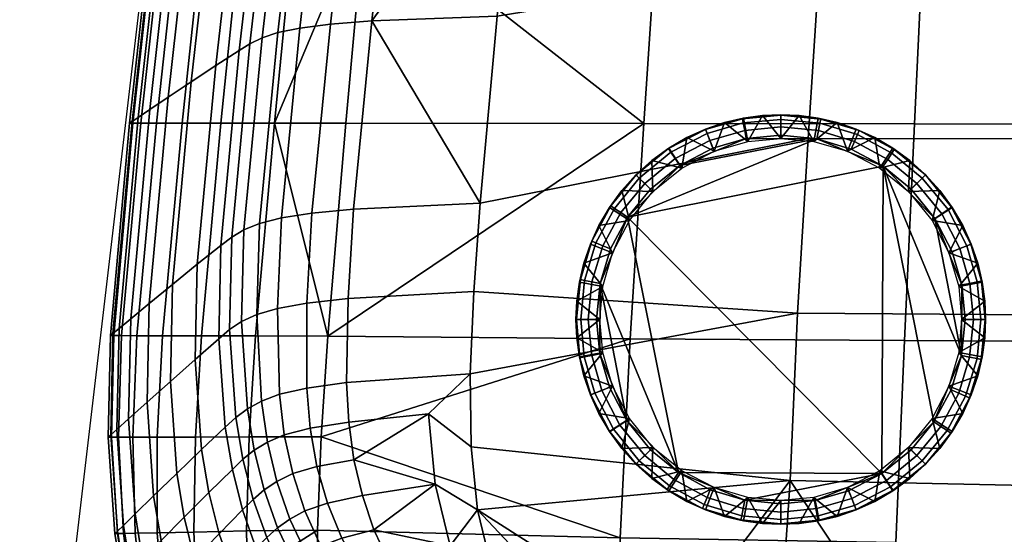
# Model space of a CAD drawing. Header units: millimetres. Extents: x -395 to 395, y -257 to 256.
# Tile 2 of 14: x -395 to -253, y -185 to -111. Entities that reach past the tile are written whole.
import ezdxf

# ---------------------------------------------------------------- set-up
doc = ezdxf.new("R2010")
doc.units = ezdxf.units.MM
doc.header["$MEASUREMENT"] = 0
for name, color, linetype in [('korpus', 251, 'Continuous'), ('nozky', 7, 'Continuous'), ('pudsymbol', 7, 'Continuous')]:
    doc.layers.add(name, color=color, linetype=linetype)

msp = doc.modelspace()

# ---------------------------------------------------------------- meshes
at = {"layer": 'korpus'}
mesh = msp.add_polyface(dxfattribs=at)
corners = [(-350.33, -111.74, 25.93), (-344.07, -56.13, 25.93), (-338.32, -55.86, 24.86), (-344.37, -111.27, 24.86), (-353, -138.9, 25.93), (-347, -138.32, 24.86), (-354.72, -112.29, 28.19), (-348.31, -56.43, 28.19), (-357.38, -139.58, 28.18), (-357.88, -112.94, 32.04), (-351.37, -56.76, 32.04), (-360.51, -140.38, 32.03), (-360.16, -113.69, 37.88), (-353.59, -57.15, 37.88), (-362.77, -141.3, 37.88), (-361.9, -114.54, 46.13), (-355.29, -57.58, 46.13), (-363.45, -115.5, 57.19), (-356.81, -58.06, 57.19), (-360.12, -59.17, 88.1), (-352.83, -0.02, 88.1), (-349.59, -0.01, 57.19), (-366.81, -117.69, 88.1), (-363.6, -60.36, 127.46), (-356.25, -0.05, 127.46), (-370.36, -120.03, 127.46), (-366.85, -61.48, 170.89), (-359.43, -0.07, 170.89), (-373.67, -122.24, 170.89), (-369.45, -62.38, 213.97), (-361.97, -0.09, 213.97), (-376.31, -124.01, 213.97), (-371.09, -62.95, 253.06), (-363.58, -0.1, 253.06), (-377.99, -125.13, 253.06), (-371.93, -63.24, 287.51), (-364.41, -0.11, 287.51), (-378.85, -125.71, 287.51), (-372.29, -63.37, 342.91), (-364.76, -0.11, 342.91), (-379.21, -125.95, 342.91), (-371.82, -63.36, 364.1), (-364.31, -0.11, 364.1), (-378.72, -125.95, 364.1), (-370.71, -63.36, 373.18), (-363.24, -0.1, 373.18), (-377.57, -125.95, 373.17), (-368.55, -63.35, 381.3), (-361.17, -0.08, 381.31), (-375.32, -125.95, 381.27), (-364.98, -63.33, 388.51), (-357.75, -0.05, 388.52), (-371.62, -125.96, 388.45), (-359.66, -63.3, 394.84), (-352.65, -0.01, 394.85), (-366.09, -125.96, 394.73), (-352.23, -63.26, 400.34), (-345.54, 0.05, 400.36), (-358.38, -125.97, 400.16), (-323.72, -83.09, 24.65), (-326.38, -110.57, 24.65), (-328.8, -137.48, 24.65), (-345.28, -94.7, 404.95), (-339.28, -31.57, 405.07), (-342.35, -63.2, 405.04), (-348.11, -125.98, 404.78), (-305.28, -126.02, 413.87), (-301.05, -62.98, 414.49), (-298.8, -31.29, 414.58)]
mesh.append_faces([[corners[k] for k in face] for face in [(0, 1, 2, 3), (4, 0, 3, 5), (6, 7, 1, 0), (8, 6, 0, 4), (9, 10, 7, 6), (11, 9, 6, 8), (12, 13, 10, 9), (14, 12, 9, 11), (15, 16, 13, 12), (17, 18, 16, 15), (19, 20, 21, 18), (22, 19, 18, 17), (23, 24, 20, 19), (25, 23, 19, 22), (26, 27, 24, 23), (28, 26, 23, 25), (29, 30, 27, 26), (31, 29, 26, 28), (32, 33, 30, 29), (34, 32, 29, 31), (35, 36, 33, 32), (37, 35, 32, 34), (38, 39, 36, 35), (40, 38, 35, 37), (41, 42, 39, 38), (43, 41, 38, 40), (44, 45, 42, 41), (46, 44, 41, 43), (47, 48, 45, 44), (49, 47, 44, 46), (50, 51, 48, 47), (52, 50, 47, 49), (53, 54, 51, 50), (55, 53, 50, 52), (56, 57, 54, 53), (58, 56, 53, 55), (3, 59, 60, 60), (3, 60, 61, 61), (61, 5, 3, 3), (2, 59, 3, 3), (58, 62, 56, 56), (63, 56, 64, 64), (62, 58, 65, 65), (64, 56, 62, 62), (66, 62, 65, 65), (67, 64, 62, 62), (68, 63, 64, 64)]])
mesh = msp.add_polyface(dxfattribs=at)
corners = [(-338.32, -55.86, 24.86), (-318.09, -27.64, 24.65), (-320.97, -55.42, 24.65), (-323.72, -83.09, 24.65), (-329.38, -194.09, 24.49), (-327.32, -189.27, 24.57), (-324.17, -195.6, 24.53), (-328.5, -198.21, 24.49), (-237.62, -51.87, 24.98), (-236.37, -26.24, 24.98), (-197.55, -26.06, 25), (-198.29, -51.72, 25), (-238.82, -77.42, 24.98), (-199, -77.32, 25), (-239.98, -102.9, 24.98), (-199.69, -102.91, 25), (-241.1, -128.2, 24.98), (-200.35, -128.35, 25), (-242.24, -153.55, 24.96), (-201.05, -153.92, 24.98), (-243.39, -178.19, 24.89), (-201.84, -178.87, 24.89), (-276.49, -52.11, 24.92), (-274.62, -26.49, 24.92), (-278.28, -77.61, 24.92), (-280.01, -103.02, 24.92), (-281.67, -128.18, 24.92), (-283.17, -153.28, 24.9), (-284.23, -177.34, 24.85), (-226.48, -203.12, 24.65), (-328.8, -137.48, 24.65), (-326.38, -110.57, 24.65), (-330.11, -172.51, 24.62), (-330.22, -162, 24.64), (-329.69, -150.18, 24.64), (-268.01, -201.79, 24.64), (-247.97, -202.51, 24.64), (-285.8, -200.83, 24.62), (-301.03, -199.54, 24.6), (-313.85, -197.87, 24.57), (-329.17, -181.57, 24.6), (-269.03, -186.25, 414.42), (-269.53, -199.34, 412.79), (-230.4, -200.04, 413.78), (-230.03, -186.77, 415.66), (-267.78, -157.22, 416.45), (-229.18, -157.47, 418.15), (-266.38, -126.08, 417.53), (-228.27, -126.15, 419.54), (-263.4, -62.81, 418.51), (-226.32, -62.67, 420.89), (-261.82, -31.06, 418.66), (-225.29, -30.87, 421.13), (-308.66, -185.6, 411.81), (-309.06, -198.37, 410.62), (-307.22, -156.95, 413.15), (-305.28, -126.02, 413.87), (-301.05, -62.98, 414.49), (-298.8, -31.29, 414.58), (-342.35, -63.2, 405.04), (-345.28, -94.7, 404.95), (-321.59, -198.64, 24.5)]
mesh.append_faces([[corners[k] for k in face] for face in [(0, 1, 2, 2), (0, 2, 3, 3), (4, 5, 6, 6), (7, 4, 6, 6), (8, 9, 10, 11), (12, 8, 11, 13), (14, 12, 13, 15), (16, 14, 15, 17), (18, 16, 17, 19), (20, 18, 19, 21), (22, 23, 9, 8), (24, 22, 8, 12), (25, 24, 12, 14), (26, 25, 14, 16), (27, 26, 16, 18), (28, 27, 18, 20), (22, 2, 1, 23), (24, 3, 2, 22), (21, 29, 20, 20), (26, 30, 31, 25), (28, 32, 33, 27), (27, 34, 30, 26), (25, 31, 3, 24), (35, 20, 36, 36), (29, 36, 20, 20), (35, 37, 28, 28), (38, 28, 37, 37), (38, 39, 40, 40), (28, 38, 40, 40), (28, 20, 35, 35), (27, 33, 34, 34), (28, 40, 32, 32), (39, 6, 5, 5), (39, 5, 40, 40), (41, 42, 43, 44), (45, 41, 44, 46), (47, 45, 46, 48), (49, 47, 48, 50), (51, 49, 50, 52), (53, 54, 42, 41), (55, 53, 41, 45), (56, 55, 45, 47), (57, 56, 47, 49), (58, 57, 49, 51), (59, 57, 58, 58), (56, 57, 60, 60), (61, 7, 6, 6)]])
mesh = msp.add_polyface(dxfattribs=at)
corners = [(-353.73, -151.85, 25.92), (-353, -138.9, 25.93), (-347, -138.32, 24.86), (-347.8, -151.18, 24.85), (-353.74, -164.05, 25.92), (-348.01, -163.27, 24.85), (-357.95, -152.61, 28.18), (-357.38, -139.58, 28.18), (-357.64, -164.93, 28.17), (-360.92, -153.49, 32.03), (-360.51, -140.38, 32.03), (-360.26, -165.92, 32.02), (-363.1, -154.5, 37.88), (-362.77, -141.3, 37.88), (-362.27, -167.03, 37.87), (-364.52, -142.35, 46.13), (-361.9, -114.54, 46.13), (-360.16, -113.69, 37.88), (-364.82, -155.65, 46.13), (-363.92, -168.28, 46.13), (-366.08, -143.54, 57.19), (-363.45, -115.5, 57.19), (-366.37, -156.95, 57.19), (-365.46, -169.69, 57.19), (-369.47, -146.26, 88.1), (-366.81, -117.69, 88.1), (-369.77, -159.92, 88.1), (-373.04, -149.17, 127.46), (-370.36, -120.03, 127.46), (-373.34, -163.1, 127.46), (-376.37, -151.9, 170.89), (-373.67, -122.24, 170.89), (-376.68, -166.09, 170.89), (-379.04, -154.1, 213.97), (-376.31, -124.01, 213.97), (-379.34, -168.48, 213.97), (-380.72, -155.49, 253.06), (-377.99, -125.13, 253.06), (-381.03, -170, 253.06), (-381.59, -156.2, 287.51), (-378.85, -125.71, 287.51), (-381.9, -170.78, 287.51), (-381.95, -156.5, 342.91), (-379.21, -125.95, 342.91), (-382.26, -171.11, 342.91), (-381.48, -156.5, 364.09), (-378.72, -125.95, 364.1), (-381.82, -171.11, 364.09), (-380.34, -156.51, 373.15), (-377.57, -125.95, 373.17), (-380.78, -171.12, 373.14), (-378.14, -156.53, 381.23), (-375.32, -125.95, 381.27), (-378.75, -171.12, 381.2), (-374.45, -156.54, 388.36), (-371.62, -125.96, 388.45), (-375.22, -171.12, 388.29), (-368.88, -156.55, 394.6), (-366.09, -125.96, 394.73), (-361.09, -156.56, 399.95), (-358.38, -125.97, 400.16), (-362, -171.04, 399.79), (-369.74, -171.1, 394.48), (-328.8, -137.48, 24.65), (-329.69, -150.18, 24.64), (-330.22, -162, 24.64), (-351.64, -171.05, 404.22), (-350.69, -156.6, 404.47), (-348.11, -125.98, 404.78), (-307.22, -156.95, 413.15), (-305.28, -126.02, 413.87)]
mesh.append_faces([[corners[k] for k in face] for face in [(0, 1, 2, 3), (4, 0, 3, 5), (6, 7, 1, 0), (8, 6, 0, 4), (9, 10, 7, 6), (11, 9, 6, 8), (12, 13, 10, 9), (14, 12, 9, 11), (15, 16, 17, 13), (18, 15, 13, 12), (19, 18, 12, 14), (20, 21, 16, 15), (22, 20, 15, 18), (23, 22, 18, 19), (24, 25, 21, 20), (26, 24, 20, 22), (27, 28, 25, 24), (29, 27, 24, 26), (30, 31, 28, 27), (32, 30, 27, 29), (33, 34, 31, 30), (35, 33, 30, 32), (36, 37, 34, 33), (38, 36, 33, 35), (39, 40, 37, 36), (41, 39, 36, 38), (42, 43, 40, 39), (44, 42, 39, 41), (45, 46, 43, 42), (47, 45, 42, 44), (48, 49, 46, 45), (50, 48, 45, 47), (51, 52, 49, 48), (53, 51, 48, 50), (54, 55, 52, 51), (56, 54, 51, 53), (57, 58, 55, 54), (59, 60, 58, 57), (61, 59, 57, 62), (2, 63, 64, 3), (65, 5, 3, 64), (61, 66, 67, 59), (59, 67, 60, 60), (68, 60, 67, 67), (69, 70, 67, 67), (70, 68, 67, 67)]])
mesh = msp.add_polyface(dxfattribs=at)
corners = [(-361.29, -172.99, 37.87), (-362.27, -167.03, 37.87), (-360.26, -165.92, 32.02), (-359.38, -171.81, 32.02), (-362.9, -174.29, 46.13), (-363.92, -168.28, 46.13), (-361.43, -180.05, 46.13), (-359.85, -178.7, 37.87), (-364.43, -175.74, 57.19), (-365.46, -169.69, 57.19), (-362.95, -181.55, 57.19), (-360.98, -187.1, 57.19), (-359.46, -185.55, 46.13), (-368.85, -172.9, 88.1), (-369.77, -159.92, 88.1), (-366.37, -156.95, 57.19), (-367.81, -179.07, 88.1), (-366.31, -184.99, 88.1), (-364.32, -190.64, 88.1), (-361.77, -196, 88.1), (-358.45, -192.36, 57.19), (-372.42, -176.34, 127.46), (-373.34, -163.1, 127.46), (-371.37, -182.63, 127.46), (-369.86, -188.67, 127.46), (-367.84, -194.43, 127.46), (-375.74, -179.56, 170.89), (-376.68, -166.09, 170.89), (-374.68, -185.97, 170.89), (-373.16, -192.12, 170.89), (-371.13, -197.98, 170.89), (-378.4, -182.15, 213.97), (-379.34, -168.48, 213.97), (-377.33, -188.65, 213.97), (-375.8, -194.89, 213.97), (-380.08, -183.79, 253.06), (-381.03, -170, 253.06), (-379.01, -190.35, 253.06), (-377.47, -196.64, 253.06), (-380.95, -184.64, 287.51), (-381.9, -170.78, 287.51), (-379.87, -191.22, 287.51), (-378.33, -197.54, 287.51), (-381.31, -184.99, 342.91), (-382.26, -171.11, 342.91), (-380.24, -191.59, 342.91), (-380.95, -184.98, 364.09), (-381.82, -171.11, 364.09), (-379.92, -191.57, 364.09), (-380.09, -184.96, 373.13), (-380.78, -171.12, 373.14), (-379.16, -191.53, 373.12), (-378.42, -184.92, 381.15), (-378.75, -171.12, 381.2), (-377.7, -191.45, 381.12), (-375.24, -184.85, 388.18), (-375.22, -171.12, 388.29), (-374.73, -191.32, 388.11), (-369.74, -171.1, 394.48), (-368.88, -156.55, 394.6), (-374.45, -156.54, 388.36), (-369.97, -184.75, 394.33), (-369.65, -191.15, 394.22), (-368.83, -197.25, 394.1), (-373.65, -197.51, 388.03), (-362.4, -184.56, 399.57), (-362, -171.04, 399.79), (-362.26, -190.85, 399.42), (-361.76, -196.82, 399.23), (-352.19, -184.48, 403.87)]
mesh.append_faces([[corners[k] for k in face] for face in [(0, 1, 2, 3), (4, 5, 1, 0), (6, 4, 0, 7), (8, 9, 5, 4), (10, 8, 4, 6), (11, 10, 6, 12), (13, 14, 15, 9), (16, 13, 9, 8), (17, 16, 8, 10), (18, 17, 10, 11), (19, 18, 11, 20), (21, 22, 14, 13), (23, 21, 13, 16), (24, 23, 16, 17), (25, 24, 17, 18), (26, 27, 22, 21), (28, 26, 21, 23), (29, 28, 23, 24), (30, 29, 24, 25), (31, 32, 27, 26), (33, 31, 26, 28), (34, 33, 28, 29), (35, 36, 32, 31), (37, 35, 31, 33), (38, 37, 33, 34), (39, 40, 36, 35), (41, 39, 35, 37), (42, 41, 37, 38), (43, 44, 40, 39), (45, 43, 39, 41), (46, 47, 44, 43), (48, 46, 43, 45), (49, 50, 47, 46), (51, 49, 46, 48), (52, 53, 50, 49), (54, 52, 49, 51), (55, 56, 53, 52), (57, 55, 52, 54), (58, 59, 60, 56), (61, 58, 56, 55), (62, 61, 55, 57), (63, 62, 57, 64), (65, 66, 58, 61), (67, 65, 61, 62), (68, 67, 62, 63), (69, 65, 67, 67)]])
mesh = msp.add_polyface(dxfattribs=at)
corners = [(-353.26, -169.81, 25.91), (-353.74, -164.05, 25.92), (-348.01, -163.27, 24.85), (-347.7, -168.94, 24.85), (-352.26, -175.32, 25.91), (-346.95, -174.35, 24.84), (-350.73, -180.59, 25.9), (-345.74, -179.51, 24.84), (-348.67, -185.62, 25.9), (-344.07, -184.42, 24.83), (-346.05, -190.35, 25.94), (-341.9, -189.01, 24.83), (-342.8, -194.67, 26.04), (-339.14, -193.19, 24.84), (-356.96, -170.76, 28.16), (-357.64, -164.93, 28.17), (-355.75, -176.35, 28.16), (-354, -181.7, 28.16), (-351.7, -186.8, 28.16), (-348.82, -191.59, 28.21), (-345.3, -196, 28.32), (-359.38, -171.81, 32.02), (-360.26, -165.92, 32.02), (-358.02, -177.47, 32.01), (-356.15, -182.88, 32.01), (-353.74, -188.01, 32.01), (-350.74, -192.84, 32.04), (-359.85, -178.7, 37.87), (-361.29, -172.99, 37.87), (-357.92, -184.15, 37.87), (-355.43, -189.33, 37.87), (-352.36, -194.19, 37.88), (-359.46, -185.55, 46.13), (-361.43, -180.05, 46.13), (-356.95, -190.76, 46.13), (-353.85, -195.66, 46.13), (-358.45, -192.36, 57.19), (-360.98, -187.1, 57.19), (-355.33, -197.29, 57.19), (-330.22, -162, 24.64), (-336.21, -167.76, 24.57), (-329.17, -181.57, 24.6), (-335.26, -177.87, 24.55), (-330.11, -172.51, 24.62), (-333.1, -186.73, 24.53), (-327.32, -189.27, 24.57), (-329.38, -194.09, 24.49), (-335.76, -196.95, 24.87), (-362.4, -184.56, 399.57), (-352.19, -184.48, 403.87), (-351.64, -171.05, 404.22), (-362, -171.04, 399.79), (-362.26, -190.85, 399.42), (-361.76, -196.82, 399.23), (-352.04, -196.38, 403.37), (-308.66, -185.6, 411.81), (-307.22, -156.95, 413.15), (-309.06, -198.37, 410.62), (-350.69, -156.6, 404.47)]
mesh.append_faces([[corners[k] for k in face] for face in [(0, 1, 2, 3), (4, 0, 3, 5), (6, 4, 5, 7), (8, 6, 7, 9), (10, 8, 9, 11), (12, 10, 11, 13), (14, 15, 1, 0), (16, 14, 0, 4), (17, 16, 4, 6), (18, 17, 6, 8), (19, 18, 8, 10), (20, 19, 10, 12), (21, 22, 15, 14), (23, 21, 14, 16), (24, 23, 16, 17), (25, 24, 17, 18), (26, 25, 18, 19), (27, 28, 21, 23), (29, 27, 23, 24), (30, 29, 24, 25), (31, 30, 25, 26), (32, 33, 27, 29), (34, 32, 29, 30), (35, 34, 30, 31), (36, 37, 32, 34), (38, 36, 34, 35), (39, 40, 3, 2), (41, 42, 40, 43), (5, 40, 42, 42), (40, 39, 43, 43), (44, 42, 41, 41), (45, 46, 44, 44), (46, 47, 13, 44), (44, 41, 45, 45), (44, 9, 42, 42), (5, 42, 7, 7), (9, 44, 11, 11), (7, 42, 9, 9), (13, 11, 44, 44), (3, 40, 5, 5), (48, 49, 50, 51), (49, 52, 53, 54), (55, 56, 50, 50), (55, 49, 54, 57), (49, 55, 50, 50), (56, 58, 50, 50)]])
at = {"layer": 'nozky'}
mesh = msp.add_polyface(dxfattribs=at)
corners = [(-285.58, -128.19, 25), (-285.58, -124.75, 3.47), (-288.23, -124.86, 3.47), (-290.31, -128.62, 25), (-290.94, -125.24, 3.47), (-293.68, -125.88, 3.47), (-295.15, -130.01, 25), (-296.42, -126.81, 3.47), (-299.81, -132.43, 25), (-299.1, -128.03, 3.47), (-301.69, -129.54, 3.47), (-304.14, -131.33, 3.47), (-303.97, -135.8, 25), (-306.4, -133.37, 3.47), (-308.44, -135.63, 3.47), (-300.12, -132.06), (-295.33, -129.57), (-290.54, -128.18), (-280.41, -128.22), (-307.6, -139.48), (-285.58, -127.71), (-301.37, -130.15, 1.05), (-305.92, -133.85, 1.05), (-306.36, -133.41, 2.25), (-301.71, -129.63, 2.25), (-300.78, -131.05, 0.25), (-305.15, -134.62, 0.25), (-296.17, -127.44, 1.05), (-296.4, -126.87, 2.25), (-295.77, -128.45, 0.25), (-290.97, -125.93, 1.05), (-291.09, -125.32, 2.25), (-290.77, -127, 0.25), (-285.58, -125.42, 1.05), (-285.58, -124.8, 2.25), (-285.58, -126.51, 0.25), (-304.31, -135.46)]
mesh.append_faces([[corners[k] for k in face] for face in [(0, 1, 2, 2), (3, 4, 5, 5), (6, 5, 7, 7), (8, 9, 10, 10), (8, 10, 11, 11), (9, 6, 7, 7), (4, 3, 2, 2), (12, 13, 14, 14), (13, 12, 11, 11), (0, 2, 3, 3), (6, 9, 8, 8), (8, 11, 12, 12), (3, 5, 6, 6), (15, 16, 17, 17), (18, 19, 15, 15), (15, 17, 18, 18), (20, 18, 17, 17), (21, 22, 23, 24), (25, 26, 22, 21), (27, 21, 24, 28), (29, 25, 21, 27), (30, 27, 28, 31), (32, 29, 27, 30), (33, 30, 31, 34), (35, 32, 30, 33), (23, 13, 11, 11), (24, 11, 10, 10), (23, 14, 13, 13), (24, 23, 11, 11), (28, 9, 7, 7), (31, 28, 7, 5), (4, 31, 5, 5), (28, 24, 10, 9), (34, 31, 4, 2), (34, 2, 1, 1), (29, 16, 15, 25), (35, 20, 17, 32), (32, 17, 16, 29), (25, 15, 36, 26)]])
mesh = msp.add_polyface(dxfattribs=at)
corners = [(-267.2, -135.8, 25), (-262.72, -135.63, 3.47), (-264.76, -133.37, 3.47), (-271.35, -132.43, 25), (-267.02, -131.33, 3.47), (-269.47, -129.54, 3.47), (-272.06, -128.03, 3.47), (-276.01, -130.01, 25), (-274.74, -126.81, 3.47), (-277.48, -125.88, 3.47), (-280.85, -128.62, 25), (-280.22, -125.24, 3.47), (-285.58, -128.19, 25), (-282.94, -124.86, 3.47), (-285.58, -124.75, 3.47), (-307.6, -139.48), (-280.41, -128.22), (-270.87, -132.17), (-275.45, -129.72), (-279.97, -125.98, 1.05), (-285.58, -125.42, 1.05), (-285.58, -124.8, 2.25), (-279.85, -125.37, 2.25), (-280.18, -127.04, 0.25), (-285.58, -126.51, 0.25), (-274.57, -127.61, 1.05), (-274.33, -127.04, 2.25), (-274.99, -128.61, 0.25), (-269.6, -130.27, 1.05), (-269.26, -129.76, 2.25), (-270.2, -131.17, 0.25), (-265.24, -133.85, 1.05), (-264.8, -133.41, 2.25), (-266.01, -134.62, 0.25), (-285.58, -127.71), (-266.85, -135.46)]
mesh.append_faces([[corners[k] for k in face] for face in [(0, 1, 2, 2), (3, 4, 5, 5), (3, 5, 6, 6), (4, 0, 2, 2), (7, 8, 9, 9), (10, 9, 11, 11), (12, 13, 14, 14), (13, 10, 11, 11), (8, 7, 6, 6), (0, 4, 3, 3), (3, 6, 7, 7), (10, 13, 12, 12), (7, 9, 10, 10), (15, 16, 17, 17), (16, 18, 17, 17), (19, 20, 21, 22), (23, 24, 20, 19), (25, 19, 22, 26), (27, 23, 19, 25), (28, 25, 26, 29), (30, 27, 25, 28), (31, 28, 29, 32), (33, 30, 28, 31), (21, 14, 13, 13), (22, 13, 11, 11), (26, 22, 9, 8), (6, 26, 8, 8), (5, 29, 6, 6), (22, 11, 9, 9), (2, 32, 4, 4), (13, 22, 21, 21), (2, 1, 32, 32), (5, 4, 29, 29), (23, 16, 34, 24), (16, 23, 27, 18), (6, 29, 26, 26), (30, 17, 18, 27), (32, 29, 4, 4), (33, 35, 17, 30)]])
mesh = msp.add_polyface(dxfattribs=at)
corners = [(-307.34, -139.96, 25), (-308.44, -135.63, 3.47), (-310.23, -138.08, 3.47), (-309.76, -144.62, 25), (-311.74, -140.67, 3.47), (-312.96, -143.35, 3.47), (-313.89, -146.09, 3.47), (-311.15, -149.46, 25), (-314.53, -148.83, 3.47), (-314.91, -151.54, 3.47), (-311.58, -154.19, 25), (-315.03, -154.19, 3.47), (-314.91, -156.83, 3.47), (-303.97, -135.8, 25), (-311.55, -149.02), (-310.05, -144.05), (-307.6, -139.48), (-300.29, -176.21), (-300.12, -132.06), (-304.31, -135.46), (-270.87, -132.17), (-271.04, -176.32), (-313.79, -148.58, 1.05), (-314.35, -154.19, 1.05), (-314.97, -154.19, 2.25), (-314.4, -148.46, 2.25), (-312.73, -148.79, 0.25), (-313.26, -154.19, 0.25), (-312.16, -143.18, 1.05), (-312.73, -142.94, 2.25), (-311.16, -143.6, 0.25), (-309.5, -138.21, 1.05), (-310.01, -137.86, 2.25), (-308.6, -138.81, 0.25), (-305.92, -133.85, 1.05), (-306.36, -133.41, 2.25), (-305.15, -134.62, 0.25), (-312.06, -154.19)]
mesh.append_faces([[corners[k] for k in face] for face in [(0, 1, 2, 2), (3, 4, 5, 5), (3, 5, 6, 6), (4, 0, 2, 2), (7, 8, 9, 9), (10, 9, 11, 11), (12, 10, 11, 11), (8, 7, 6, 6), (0, 4, 3, 3), (3, 6, 7, 7), (7, 9, 10, 10), (13, 1, 0, 0), (14, 15, 16, 16), (16, 17, 14, 14), (18, 16, 19, 19), (20, 21, 16, 16), (22, 23, 24, 25), (26, 27, 23, 22), (28, 22, 25, 29), (30, 26, 22, 28), (31, 28, 29, 32), (33, 30, 28, 31), (34, 31, 32, 35), (36, 33, 31, 34), (24, 11, 9, 9), (25, 9, 8, 8), (29, 6, 5, 5), (29, 5, 4, 4), (25, 8, 6, 6), (32, 2, 1, 1), (32, 4, 2, 2), (29, 25, 6, 6), (35, 32, 1, 1), (29, 4, 32, 32), (26, 14, 37, 27), (33, 16, 15, 30), (36, 19, 16, 33), (30, 15, 14, 26), (9, 25, 24, 24)]])
mesh = msp.add_polyface(dxfattribs=at)
corners = [(-285.58, -180.19, 25), (-288.23, -183.51, 3.47), (-285.58, -183.63, 3.47), (-280.85, -179.76, 25), (-282.94, -183.51, 3.47), (-280.22, -183.14, 3.47), (-277.48, -182.5, 3.47), (-276.01, -178.36, 25), (-274.74, -181.57, 3.47), (-272.06, -180.34, 3.47), (-271.35, -175.95, 25), (-269.47, -178.83, 3.47), (-267.2, -172.57, 25), (-267.02, -177.05, 3.47), (-264.76, -175.01, 3.47), (-285.58, -180.67), (-290.75, -180.16), (-280.62, -180.2), (-271.04, -176.32), (-263.56, -168.9), (-266.85, -172.92), (-275.83, -178.81), (-270.87, -132.17), (-269.79, -178.23, 1.05), (-265.24, -174.53, 1.05), (-264.8, -174.97, 2.25), (-269.45, -178.75, 2.25), (-270.38, -177.32, 0.25), (-266.01, -173.76, 0.25), (-274.99, -180.94, 1.05), (-274.76, -181.51, 2.25), (-275.39, -179.93, 0.25), (-280.19, -182.44, 1.05), (-280.07, -183.05, 2.25), (-280.39, -181.38, 0.25), (-285.58, -182.95, 1.05), (-285.58, -183.58, 2.25), (-285.58, -181.87, 0.25)]
mesh.append_faces([[corners[k] for k in face] for face in [(0, 1, 2, 2), (3, 4, 5, 5), (3, 5, 6, 6), (7, 8, 9, 9), (10, 9, 11, 11), (8, 7, 6, 6), (12, 13, 14, 14), (13, 10, 11, 11), (3, 6, 7, 7), (7, 9, 10, 10), (10, 13, 12, 12), (0, 2, 4, 3), (15, 16, 17, 17), (18, 19, 20, 20), (18, 21, 17, 17), (18, 17, 16, 16), (22, 19, 18, 18), (23, 24, 25, 26), (27, 28, 24, 23), (29, 23, 26, 30), (31, 27, 23, 29), (32, 29, 30, 33), (34, 31, 29, 32), (35, 32, 33, 36), (37, 34, 32, 35), (26, 11, 9, 9), (26, 9, 30, 30), (8, 30, 9, 9), (6, 30, 8, 8), (13, 26, 25, 25), (13, 11, 26, 26), (33, 6, 5, 5), (36, 33, 5, 4), (2, 36, 4, 4), (30, 6, 33, 33), (31, 21, 18, 27), (34, 17, 21, 31), (27, 18, 20, 28), (37, 15, 17, 34)]])
mesh = msp.add_polyface(dxfattribs=at)
corners = [(-267.2, -172.57, 25), (-264.76, -175.01, 3.47), (-262.72, -172.75, 3.47), (-263.82, -168.42, 25), (-260.94, -170.3, 3.47), (-259.43, -167.71, 3.47), (-261.41, -163.76, 25), (-258.2, -165.03, 3.47), (-260.01, -158.92, 25), (-257.27, -162.29, 3.47), (-256.63, -159.55, 3.47), (-256.26, -156.83, 3.47), (-259.58, -154.19, 25), (-259.61, -159.36), (-261.11, -164.32), (-263.56, -168.9), (-270.87, -132.17), (-259.57, -149.23), (-259.1, -154.19), (-257.37, -159.8, 1.05), (-256.82, -154.19, 1.05), (-256.19, -154.19, 2.25), (-256.76, -159.92, 2.25), (-258.43, -159.59, 0.25), (-257.9, -154.19, 0.25), (-259.01, -165.2, 1.05), (-258.43, -165.44, 2.25), (-260.01, -164.78, 0.25), (-261.66, -170.17, 1.05), (-261.15, -170.52, 2.25), (-262.57, -169.57, 0.25), (-265.24, -174.53, 1.05), (-264.8, -174.97, 2.25), (-266.01, -173.76, 0.25), (-256.14, -154.19, 3.47), (-267.02, -177.05, 3.47), (-266.85, -172.92)]
mesh.append_faces([[corners[k] for k in face] for face in [(0, 1, 2, 2), (3, 4, 5, 5), (6, 5, 7, 7), (4, 3, 2, 2), (0, 2, 3, 3), (3, 5, 6, 6), (8, 9, 10, 10), (8, 10, 11, 11), (8, 11, 12, 12), (6, 9, 8, 8), (9, 6, 7, 7), (13, 14, 15, 15), (15, 16, 13, 13), (17, 18, 13, 13), (19, 20, 21, 22), (23, 24, 20, 19), (25, 19, 22, 26), (27, 23, 19, 25), (28, 25, 26, 29), (30, 27, 25, 28), (31, 28, 29, 32), (33, 30, 28, 31), (21, 34, 11, 11), (22, 10, 9, 9), (26, 9, 7, 7), (22, 11, 10, 10), (29, 5, 4, 4), (32, 2, 1, 1), (32, 1, 35, 35), (29, 4, 2, 2), (26, 7, 5, 5), (22, 21, 11, 11), (29, 26, 5, 5), (32, 29, 2, 2), (22, 9, 26, 26), (23, 13, 18, 24), (30, 15, 14, 27), (33, 36, 15, 30), (27, 14, 13, 23)]])
mesh = msp.add_polyface(dxfattribs=at)
corners = [(-259.58, -154.19, 25), (-256.14, -154.19, 3.47), (-256.26, -151.54, 3.47), (-260.01, -149.46, 25), (-256.63, -148.83, 3.47), (-261.41, -144.62, 25), (-257.27, -146.09, 3.47), (-258.2, -143.35, 3.47), (-259.43, -140.67, 3.47), (-263.82, -139.96, 25), (-260.94, -138.08, 3.47), (-262.72, -135.63, 3.47), (-267.2, -135.8, 25), (-256.26, -156.83, 3.47), (-259.61, -159.36), (-270.87, -132.17), (-263.45, -139.65), (-260.96, -144.44), (-259.57, -149.23), (-266.85, -135.46), (-261.54, -138.4, 1.05), (-265.24, -133.85, 1.05), (-264.8, -133.41, 2.25), (-261.02, -138.06, 2.25), (-262.45, -138.99, 0.25), (-266.01, -134.62, 0.25), (-258.84, -143.6, 1.05), (-258.26, -143.37, 2.25), (-259.84, -144, 0.25), (-257.33, -148.8, 1.05), (-256.71, -148.68, 2.25), (-258.39, -149, 0.25), (-256.82, -154.19, 1.05), (-256.19, -154.19, 2.25), (-257.9, -154.19, 0.25), (-259.1, -154.19)]
mesh.append_faces([[corners[k] for k in face] for face in [(0, 1, 2, 2), (3, 2, 4, 4), (5, 6, 7, 7), (5, 7, 8, 8), (6, 3, 4, 4), (9, 10, 11, 11), (10, 9, 8, 8), (3, 6, 5, 5), (5, 8, 9, 9), (9, 11, 12, 12), (0, 13, 1, 1), (0, 2, 3, 3), (14, 15, 16, 16), (16, 17, 18, 18), (19, 16, 15, 15), (14, 16, 18, 18), (20, 21, 22, 23), (24, 25, 21, 20), (26, 20, 23, 27), (28, 24, 20, 26), (29, 26, 27, 30), (31, 28, 26, 29), (32, 29, 30, 33), (34, 31, 29, 32), (11, 10, 23, 23), (8, 23, 10, 10), (7, 27, 8, 8), (4, 30, 6, 6), (2, 30, 4, 4), (6, 27, 7, 7), (1, 33, 2, 2), (8, 27, 23, 23), (2, 33, 30, 30), (30, 27, 6, 6), (23, 22, 11, 11), (19, 25, 24, 16), (16, 24, 28, 17), (31, 18, 17, 28), (34, 35, 18, 31)]])
mesh = msp.add_polyface(dxfattribs=at)
corners = [(-303.97, -172.57, 25), (-306.4, -175.01, 3.47), (-304.14, -177.05, 3.47), (-299.81, -175.95, 25), (-301.69, -178.83, 3.47), (-299.1, -180.34, 3.47), (-295.15, -178.36, 25), (-296.42, -181.57, 3.47), (-290.31, -179.76, 25), (-293.68, -182.5, 3.47), (-290.94, -183.14, 3.47), (-288.23, -183.51, 3.47), (-285.58, -180.19, 25), (-271.04, -176.32), (-300.29, -176.21), (-307.6, -139.48), (-307.71, -168.73), (-304.31, -172.92), (-290.75, -180.16), (-295.72, -178.66), (-291.19, -182.4, 1.05), (-285.58, -182.95, 1.05), (-285.58, -183.58, 2.25), (-291.31, -183.01, 2.25), (-290.98, -181.34, 0.25), (-285.58, -181.87, 0.25), (-296.59, -180.77, 1.05), (-296.83, -181.34, 2.25), (-296.17, -179.76, 0.25), (-301.56, -178.11, 1.05), (-301.91, -178.62, 2.25), (-300.96, -177.2, 0.25), (-305.92, -174.53, 1.05), (-306.36, -174.97, 2.25), (-305.15, -173.76, 0.25), (-285.58, -183.63, 3.47), (-285.58, -180.67)]
mesh.append_faces([[corners[k] for k in face] for face in [(0, 1, 2, 2), (3, 4, 5, 5), (6, 5, 7, 7), (8, 9, 10, 10), (11, 8, 10, 10), (9, 6, 7, 7), (4, 3, 2, 2), (0, 2, 3, 3), (6, 9, 8, 8), (8, 11, 12, 12), (3, 5, 6, 6), (13, 14, 15, 15), (16, 14, 17, 17), (18, 19, 14, 14), (14, 13, 18, 18), (20, 21, 22, 23), (24, 25, 21, 20), (26, 20, 23, 27), (28, 24, 20, 26), (29, 26, 27, 30), (31, 28, 26, 29), (32, 29, 30, 33), (34, 31, 29, 32), (10, 23, 11, 11), (7, 27, 9, 9), (5, 27, 7, 7), (9, 23, 10, 10), (11, 22, 35, 35), (2, 30, 4, 4), (33, 2, 1, 1), (30, 5, 4, 4), (11, 23, 22, 22), (36, 25, 24, 18), (5, 30, 27, 27), (28, 19, 18, 24), (31, 14, 19, 28), (33, 30, 2, 2), (14, 31, 34, 17), (27, 23, 9, 9)]])
mesh = msp.add_polyface(dxfattribs=at)
corners = [(-311.15, -158.92, 25), (-314.91, -156.83, 3.47), (-314.53, -159.55, 3.47), (-313.89, -162.29, 3.47), (-309.76, -163.76, 25), (-312.96, -165.03, 3.47), (-311.74, -167.71, 3.47), (-307.34, -168.42, 25), (-310.23, -170.3, 3.47), (-303.97, -172.57, 25), (-308.44, -172.75, 3.47), (-306.4, -175.01, 3.47), (-311.58, -154.19, 25), (-312.06, -154.19), (-311.55, -149.02), (-311.59, -159.15), (-307.71, -168.73), (-310.2, -163.94), (-300.29, -176.21), (-309.62, -169.98, 1.05), (-305.92, -174.53, 1.05), (-306.36, -174.97, 2.25), (-310.14, -170.32, 2.25), (-308.72, -169.39, 0.25), (-305.15, -173.76, 0.25), (-312.33, -164.78, 1.05), (-312.9, -165.01, 2.25), (-311.32, -164.38, 0.25), (-313.84, -159.58, 1.05), (-314.45, -159.7, 2.25), (-312.77, -159.38, 0.25), (-314.35, -154.19, 1.05), (-314.97, -154.19, 2.25), (-313.26, -154.19, 0.25), (-315.03, -154.19, 3.47), (-304.31, -172.92)]
mesh.append_faces([[corners[k] for k in face] for face in [(0, 1, 2, 2), (0, 2, 3, 3), (4, 5, 6, 6), (7, 6, 8, 8), (9, 10, 11, 11), (10, 7, 8, 8), (5, 4, 3, 3), (12, 1, 0, 0), (0, 3, 4, 4), (7, 10, 9, 9), (4, 6, 7, 7), (13, 14, 15, 15), (16, 17, 15, 15), (16, 15, 14, 14), (18, 16, 14, 14), (19, 20, 21, 22), (23, 24, 20, 19), (25, 19, 22, 26), (27, 23, 19, 25), (28, 25, 26, 29), (30, 27, 25, 28), (31, 28, 29, 32), (33, 30, 28, 31), (11, 10, 21, 21), (10, 8, 22, 22), (6, 22, 8, 8), (5, 26, 6, 6), (2, 29, 3, 3), (1, 29, 2, 2), (3, 26, 5, 5), (34, 32, 1, 1), (10, 22, 21, 21), (3, 29, 26, 26), (1, 32, 29, 29), (26, 22, 6, 6), (35, 24, 23, 16), (27, 17, 16, 23), (30, 15, 17, 27), (15, 30, 33, 13)]])
at = {"layer": 'pudsymbol'}
mesh = msp.add_polyface(dxfattribs=at)
corners = [(-395, -255), (395, -255), (335, 255), (-335, 255)]
mesh.append_faces([[corners[k] for k in face] for face in [(0, 1, 2, 3)]])

doc.saveas('drawing.dxf')
